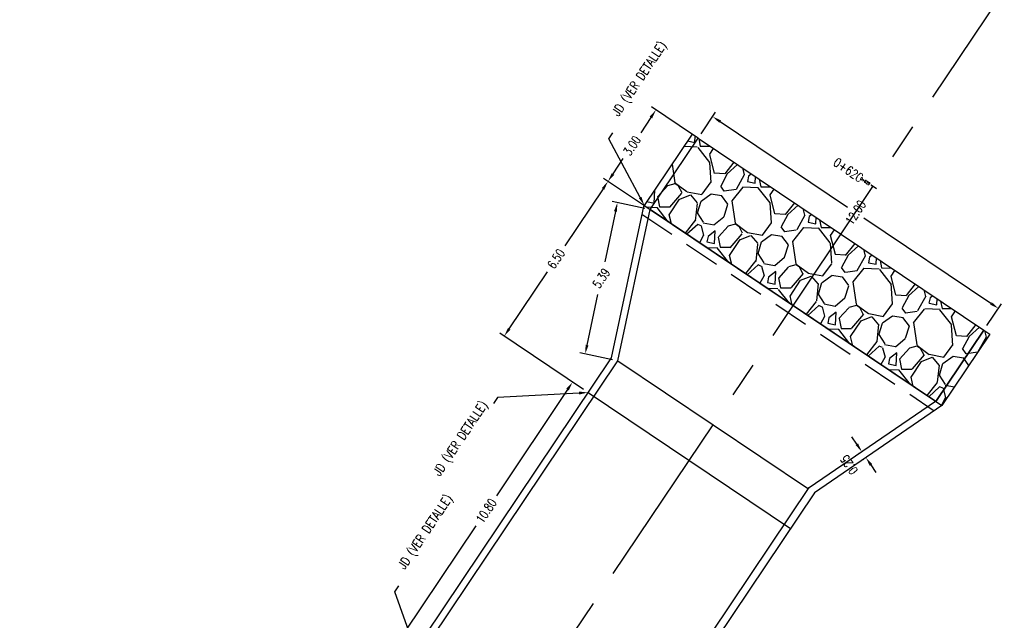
# Model space of a CAD drawing. Header units: metres. Extents: x 719936 to 720643, y 9143565 to 9144018.
# Tile 6 of 56: x 720355 to 720389, y 9143969 to 9143990. Entities that reach past the tile are written whole.
import ezdxf
from ezdxf import colors
from ezdxf.entities.mleader import LeaderData, LeaderLine
from ezdxf.math import Vec2, Vec3

# ---------------------------------------------------------------- set-up
doc = ezdxf.new("R2010")
doc.units = ezdxf.units.M
doc.linetypes.add('CENTER', pattern=[2, 1.25, -0.25, 0.25, -0.25])
doc.linetypes.add('HIDDEN', pattern=[0.375, 0.25, -0.125])
for name, color, linetype in [('_ESTRUC-PARED-PLANTA', 2, 'Continuous'), ('_ESTRUCTURA-PLANTA', 6, 'Continuous'), ('AecObjExplode_PLANTA RAPIDA_Vport_1ECE', 7, 'Continuous'), ('AecObjExplode_PLANTA RAPIDA_Vport_1ED3', 7, 'Continuous'), ('AecObjExplode_PLANTA RAPIDA_Vport_1ED7', 7, 'Continuous'), ('AecObjExplode_PLANTA RAPIDA_Vport_220C', 7, 'Continuous'), ('AecObjExplode_PLANTA RAPIDA_Vport_22C7', 7, 'Continuous'), ('AecObjExplode_PLANTA RAPIDA_Vport_22CB', 7, 'Continuous'), ('AecObjExplode_PLANTA RAPIDA_Vport_22E2', 7, 'Continuous'), ('AecObjExplode_PLANTA RAPIDA_Vport_22EB', 7, 'Continuous'), ('AecObjExplode_PLANTA RAPIDA_Vport_2460', 7, 'Continuous'), ('AecObjExplode_PLANTA RAPIDA_Vport_2496', 7, 'Continuous'), ('AIR.A3_NOTAS', 7, 'Continuous'), ('C-ROAD-CNTR-N', 92, 'Continuous'), ('C-ROAD-STAN-MAJR', 11, 'Continuous'), ('Layer1 (.05 HIDDEN)', 8, 'HIDDEN'), ('Layer1 (.05)', 8, 'Continuous'), ('Layer2 (.10)', 1, 'Continuous')]:
    doc.layers.add(name, color=color, linetype=linetype)
doc.styles.add('AIR-Simplex.(0.80)', font='simplex.shx', dxfattribs={"width": 0.8})
doc.styles.add('SIMPLEX', font='simplex.shx', dxfattribs={"width": 0.75})
doc.dimstyles.new('ART -250-A3-align', dxfattribs={"dimscale": 0.25, "dimtxt": 1.25, "dimasz": 1.25, "dimexe": 0.75, "dimexo": 0.75, "dimgap": 0.75, "dimtad": 0, "dimzin": 1, "dimdsep": 46, "dimtxsty": 'SIMPLEX', "dimcen": 0.75, "dimdle": 1.5, "dimclrd": 1, "dimclre": 1, "dimclrt": 7, "dimadec": 0, "dimazin": 0, "dimtfac": 1, "dimtofl": 0, "dimtmove": 2, "dimatfit": 3, "dimfxl": 1.5, "dimtolj": 1, "dimtzin": 1, "dimarcsym": 0})
doc.dimstyles.new('ART -250-A3-horiz', dxfattribs={"dimscale": 0.25, "dimtxt": 1.25, "dimasz": 1.25, "dimexe": 0.75, "dimexo": 0.75, "dimgap": 0.75, "dimtad": 0, "dimtih": 1, "dimtoh": 1, "dimzin": 1, "dimdsep": 46, "dimtxsty": 'SIMPLEX', "dimcen": 0.75, "dimdle": 1.5, "dimclrd": 1, "dimclre": 1, "dimclrt": 7, "dimadec": 0, "dimazin": 0, "dimtfac": 1, "dimtofl": 0, "dimtmove": 2, "dimatfit": 3, "dimfxl": 1.5, "dimtolj": 1, "dimtzin": 1, "dimarcsym": 0})

# ---------------------------------------------------------------- blocks, each defined once
blk = doc.blocks.new('*D579')
at = {"layer": '_ESTRUCTURA-PLANTA', "color": 1, "lineweight": -2, "transparency": 16777216}
for p, q in [((720383.828, 9143975.291), (720383.652, 9143975.549)), ((720383.916, 9143974.972), (720383.85, 9143974.927)), ((720384.057, 9143974.765), (720383.991, 9143974.72)), ((720384.322, 9143974.568), (720384.498, 9143974.31))]:
    blk.add_line(p, q, dxfattribs=at)
at = {"layer": '_ESTRUCTURA-PLANTA', "color": 1, "transparency": 16777216}
for points in [[(720383.785, 9143975.261), (720383.871, 9143975.32), (720384.005, 9143975.033)], [(720384.279, 9143974.539), (720384.365, 9143974.598), (720384.146, 9143974.826)]]:
    blk.add_solid(points, dxfattribs=at)
at = {"layer": 'Defpoints', "color": 0, "transparency": 16777216}
for p in [(720384.005, 9143975.033), (720384.071, 9143975.078), (720384.212, 9143974.871)]:
    blk.add_point(p, dxfattribs=at)
at = {"layer": '_ESTRUCTURA-PLANTA', "color": 7, "transparency": 16777216, "insert": (720383.559, 9143974.577), "char_height": 0.3125, "attachment_point": 5, "rotation": 124.3525, "style": 'SIMPLEX'}
blk.add_mtext('\\A1;0.25', dxfattribs=at)
blk = doc.blocks.new('*D580')
at = {"layer": '_ESTRUCTURA-PLANTA', "color": 1, "lineweight": -2, "transparency": 16777216}
for p, q in [((720378.401, 9143986.112), (720378.907, 9143986.867)), ((720379.062, 9143986.537), (720383.5, 9143983.559)), ((720388.509, 9143980.198), (720384.071, 9143983.176)), ((720388.366, 9143979.425), (720388.873, 9143980.18))]:
    blk.add_line(p, q, dxfattribs=at)
at = {"layer": '_ESTRUCTURA-PLANTA', "color": 1, "transparency": 16777216}
for points in [[(720379.033, 9143986.494), (720379.091, 9143986.58), (720378.803, 9143986.711)], [(720388.48, 9143980.155), (720388.538, 9143980.241), (720388.768, 9143980.024)]]:
    blk.add_solid(points, dxfattribs=at)
at = {"layer": 'Defpoints', "color": 0, "transparency": 16777216}
for p in [(720378.803, 9143986.711), (720378.296, 9143985.956), (720388.262, 9143979.269)]:
    blk.add_point(p, dxfattribs=at)
at = {"layer": '_ESTRUCTURA-PLANTA', "color": 7, "transparency": 16777216, "insert": (720383.786, 9143983.368), "char_height": 0.3125, "attachment_point": 5, "rotation": 56.1375, "style": 'SIMPLEX'}
blk.add_mtext('\\A1;12.00', dxfattribs=at)
blk = doc.blocks.new('*D578')
at = {"layer": '_ESTRUC-PARED-PLANTA', "color": 1, "lineweight": -2, "transparency": 16777216}
for p, q in [((720376.436, 9143983.506), (720375.295, 9143983.749)), ((720375.414, 9143983.404), (720375.039, 9143981.644)), ((720374.423, 9143978.748), (720374.797, 9143980.508)), ((720375.315, 9143978.239), (720374.175, 9143978.482))]:
    blk.add_line(p, q, dxfattribs=at)
at = {"layer": '_ESTRUC-PARED-PLANTA', "color": 1, "transparency": 16777216}
for points in [[(720375.363, 9143983.415), (720375.465, 9143983.393), (720375.479, 9143983.71)], [(720374.372, 9143978.759), (720374.474, 9143978.738), (720374.358, 9143978.443)]]:
    blk.add_solid(points, dxfattribs=at)
at = {"layer": 'Defpoints', "color": 0, "transparency": 16777216}
for p in [(720375.479, 9143983.71), (720376.619, 9143983.467), (720375.499, 9143978.2)]:
    blk.add_point(p, dxfattribs=at)
at = {"layer": '_ESTRUC-PARED-PLANTA', "color": 7, "transparency": 16777216, "insert": (720374.918, 9143981.076), "char_height": 0.3125, "attachment_point": 5, "rotation": 56.1375, "style": 'SIMPLEX'}
blk.add_mtext('\\A1;5.39', dxfattribs=at)
blk = doc.blocks.new('*D949')
at = {"layer": 'Defpoints', "color": 0, "transparency": 16777216}
for p in [(720373.916, 9143977.456), (720374.455, 9143977.094), (720368.436, 9143968.124)]:
    blk.add_point(p, dxfattribs=at)
at = {"layer": 'Layer2 (.10)', "color": 1, "lineweight": -2, "transparency": 16777216}
for p, q in [((720374.3, 9143977.198), (720373.76, 9143977.56)), ((720373.741, 9143977.196), (720371.259, 9143973.497)), ((720368.071, 9143968.746), (720370.553, 9143972.445)), ((720368.281, 9143968.228), (720367.741, 9143968.591))]:
    blk.add_line(p, q, dxfattribs=at)
at = {"layer": 'Layer2 (.10)', "color": 1, "transparency": 16777216}
for points in [[(720373.698, 9143977.226), (720373.785, 9143977.167), (720373.916, 9143977.456)], [(720368.027, 9143968.775), (720368.114, 9143968.717), (720367.897, 9143968.486)]]:
    blk.add_solid(points, dxfattribs=at)
at = {"layer": 'Layer2 (.10)', "color": 7, "transparency": 16777216, "insert": (720370.906, 9143972.971), "char_height": 0.3125, "attachment_point": 5, "rotation": 56.1375, "style": 'SIMPLEX'}
blk.add_mtext('\\A1;10.80', dxfattribs=at)
blk = doc.blocks.new('*D950')
at = {"layer": 'Defpoints', "color": 0, "transparency": 16777216}
for p in [(720375.153, 9143984.453), (720376.62, 9143983.469), (720374.456, 9143977.094)]:
    blk.add_point(p, dxfattribs=at)
at = {"layer": 'Layer2 (.10)', "color": 1, "lineweight": -2, "transparency": 16777216}
for p, q in [((720376.465, 9143983.573), (720374.998, 9143984.557)), ((720374.979, 9143984.193), (720373.646, 9143982.207)), ((720371.706, 9143979.315), (720373.039, 9143981.302)), ((720374.3, 9143977.198), (720371.376, 9143979.16))]:
    blk.add_line(p, q, dxfattribs=at)
at = {"layer": 'Layer2 (.10)', "color": 1, "transparency": 16777216}
for points in [[(720374.936, 9143984.222), (720375.023, 9143984.164), (720375.153, 9143984.453)], [(720371.663, 9143979.344), (720371.749, 9143979.286), (720371.532, 9143979.056)]]:
    blk.add_solid(points, dxfattribs=at)
at = {"layer": 'Layer2 (.10)', "color": 7, "transparency": 16777216, "insert": (720373.343, 9143981.754), "char_height": 0.3125, "attachment_point": 5, "rotation": 56.1375, "style": 'SIMPLEX'}
blk.add_mtext('\\A1;6.50', dxfattribs=at)
blk = doc.blocks.new('*D952')
at = {"layer": 'Defpoints', "color": 0, "transparency": 16777216}
for p in [(720376.825, 9143986.944), (720378.292, 9143985.96), (720376.619, 9143983.467)]:
    blk.add_point(p, dxfattribs=at)
at = {"layer": 'Layer2 (.10)', "color": 1, "lineweight": -2, "transparency": 16777216}
for p, q in [((720378.136, 9143986.064), (720376.669, 9143987.048)), ((720376.651, 9143986.684), (720376.292, 9143986.15)), ((720375.327, 9143984.711), (720375.685, 9143985.245)), ((720376.464, 9143983.572), (720374.997, 9143984.556))]:
    blk.add_line(p, q, dxfattribs=at)
at = {"layer": 'Layer2 (.10)', "color": 1, "transparency": 16777216}
for points in [[(720376.607, 9143986.713), (720376.694, 9143986.655), (720376.825, 9143986.944)], [(720375.283, 9143984.74), (720375.37, 9143984.682), (720375.152, 9143984.451)]]:
    blk.add_solid(points, dxfattribs=at)
at = {"layer": 'Layer2 (.10)', "color": 7, "transparency": 16777216, "insert": (720375.989, 9143985.698), "char_height": 0.3125, "attachment_point": 5, "rotation": 56.1375, "style": 'SIMPLEX'}
blk.add_mtext('\\A1;3.00', dxfattribs=at)
blk = doc.blocks.new('AeccTickLine')
blk.add_line((0, -0.5), (0, 0.5))
blk = doc.blocks.new('AecObjExplode_PLANTA RAPIDA_Vport_1ECE')
at = {"layer": 'C-ROAD-CNTR-N', "color": 8, "linetype": 'CENTER', "lineweight": -3, "ltscale": 5, "flags": 128}
blk.add_lwpolyline([(720336.334, 9143912.656), (720406.292, 9144016.911)], dxfattribs=at)
at = {"layer": 'C-ROAD-STAN-MAJR', "color": 7, "linetype": 'Continuous', "lineweight": -3, "xscale": 0.3125, "yscale": 0.3125, "zscale": 0.3125, "rotation": 56.13748350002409}
blk.add_blockref('AeccTickLine', (720384.392, 9143984.275), dxfattribs=at)
at = {"layer": 'C-ROAD-STAN-MAJR', "color": 8, "linetype": 'Continuous', "lineweight": -3, "insert": (720384.008, 9143984.533), "char_height": 0.3125, "width": 1.20238, "attachment_point": 6, "rotation": 326.1375, "style": 'AIR-Simplex.(0.80)', "bg_fill": 3, "box_fill_scale": 1.48, "bg_fill_color": 256, "bg_fill_true_color": 13158600, "bg_fill_transparency": 0}
blk.add_mtext('0+620', dxfattribs=at)
blk = doc.blocks.new('AecObjExplode_PLANTA RAPIDA_Vport_1ED3')
at = {"layer": 'C-ROAD-CNTR-N', "color": 8, "linetype": 'CENTER', "lineweight": -3, "ltscale": 5, "flags": 128}
blk.add_lwpolyline([(720336.334, 9143912.656), (720406.292, 9144016.911)], dxfattribs=at)
at = {"layer": 'C-ROAD-STAN-MAJR', "color": 8, "linetype": 'Continuous', "lineweight": -3, "insert": (720384.238, 9143984.378), "char_height": 0.125, "width": 0.48095, "attachment_point": 6, "rotation": 326.1375, "style": 'AIR-Simplex.(0.80)', "bg_fill": 3, "box_fill_scale": 1.48, "bg_fill_color": 256, "bg_fill_true_color": 13158600, "bg_fill_transparency": 0}
blk.add_mtext('0+620', dxfattribs=at)
at = {"layer": 'C-ROAD-STAN-MAJR', "color": 7, "linetype": 'Continuous', "lineweight": -3, "xscale": 0.125, "yscale": 0.125, "zscale": 0.125, "rotation": 56.13748350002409}
blk.add_blockref('AeccTickLine', (720384.392, 9143984.275), dxfattribs=at)
blk = doc.blocks.new('AecObjExplode_PLANTA RAPIDA_Vport_1ED7')
at = {"layer": 'C-ROAD-CNTR-N', "color": 8, "linetype": 'CENTER', "lineweight": -3, "ltscale": 5, "flags": 128}
blk.add_lwpolyline([(720336.334, 9143912.656), (720406.292, 9144016.911)], dxfattribs=at)
at = {"layer": 'C-ROAD-STAN-MAJR', "color": 8, "linetype": 'Continuous', "lineweight": -3, "insert": (720384.238, 9143984.378), "char_height": 0.125, "width": 0.48095, "attachment_point": 6, "rotation": 326.1375, "style": 'AIR-Simplex.(0.80)', "bg_fill": 3, "box_fill_scale": 1.48, "bg_fill_color": 256, "bg_fill_true_color": 13158600, "bg_fill_transparency": 0}
blk.add_mtext('0+620', dxfattribs=at)
at = {"layer": 'C-ROAD-STAN-MAJR', "color": 7, "linetype": 'Continuous', "lineweight": -3, "xscale": 0.125, "yscale": 0.125, "zscale": 0.125, "rotation": 56.13748350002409}
blk.add_blockref('AeccTickLine', (720384.392, 9143984.275), dxfattribs=at)
blk = doc.blocks.new('AecObjExplode_PLANTA RAPIDA_Vport_220C')
at = {"layer": 'C-ROAD-CNTR-N', "color": 8, "linetype": 'CENTER', "lineweight": -3, "ltscale": 5, "flags": 128}
blk.add_lwpolyline([(720336.334, 9143912.656), (720406.292, 9144016.911)], dxfattribs=at)
at = {"layer": 'C-ROAD-STAN-MAJR', "color": 7, "linetype": 'Continuous', "lineweight": -3, "xscale": 0.3125, "yscale": 0.3125, "zscale": 0.3125, "rotation": 56.13748350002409}
blk.add_blockref('AeccTickLine', (720384.392, 9143984.275), dxfattribs=at)
at = {"layer": 'C-ROAD-STAN-MAJR', "color": 8, "linetype": 'Continuous', "lineweight": -3, "insert": (720384.008, 9143984.533), "char_height": 0.3125, "width": 1.20238, "attachment_point": 6, "rotation": 326.1375, "style": 'AIR-Simplex.(0.80)', "bg_fill": 3, "box_fill_scale": 1.48, "bg_fill_color": 256, "bg_fill_true_color": 13158600, "bg_fill_transparency": 0}
blk.add_mtext('0+620', dxfattribs=at)
blk = doc.blocks.new('AecObjExplode_PLANTA RAPIDA_Vport_22C7')
at = {"layer": 'C-ROAD-CNTR-N', "color": 8, "linetype": 'CENTER', "lineweight": -3, "ltscale": 5, "flags": 128}
blk.add_lwpolyline([(720336.334, 9143912.656), (720406.292, 9144016.911)], dxfattribs=at)
at = {"layer": 'C-ROAD-STAN-MAJR', "color": 8, "linetype": 'Continuous', "lineweight": -3, "insert": (720384.277, 9143984.352), "char_height": 0.0938, "width": 0.36071, "attachment_point": 6, "rotation": 326.1375, "style": 'AIR-Simplex.(0.80)', "bg_fill": 3, "box_fill_scale": 1.48, "bg_fill_color": 256, "bg_fill_true_color": 13158600, "bg_fill_transparency": 0}
blk.add_mtext('0+620', dxfattribs=at)
at = {"layer": 'C-ROAD-STAN-MAJR', "color": 7, "linetype": 'Continuous', "lineweight": -3, "xscale": 0.09374999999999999, "yscale": 0.09374999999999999, "zscale": 0.09374999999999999, "rotation": 56.13748350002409}
blk.add_blockref('AeccTickLine', (720384.392, 9143984.275), dxfattribs=at)
blk = doc.blocks.new('AecObjExplode_PLANTA RAPIDA_Vport_22CB')
at = {"layer": 'C-ROAD-CNTR-N', "color": 8, "linetype": 'CENTER', "lineweight": -3, "ltscale": 5, "flags": 128}
blk.add_lwpolyline([(720336.334, 9143912.656), (720406.292, 9144016.911)], dxfattribs=at)
at = {"layer": 'C-ROAD-STAN-MAJR', "color": 8, "linetype": 'Continuous', "lineweight": -3, "insert": (720384.277, 9143984.352), "char_height": 0.0938, "width": 0.36071, "attachment_point": 6, "rotation": 326.1375, "style": 'AIR-Simplex.(0.80)', "bg_fill": 3, "box_fill_scale": 1.48, "bg_fill_color": 256, "bg_fill_true_color": 13158600, "bg_fill_transparency": 0}
blk.add_mtext('0+620', dxfattribs=at)
at = {"layer": 'C-ROAD-STAN-MAJR', "color": 7, "linetype": 'Continuous', "lineweight": -3, "xscale": 0.09374999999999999, "yscale": 0.09374999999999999, "zscale": 0.09374999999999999, "rotation": 56.13748350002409}
blk.add_blockref('AeccTickLine', (720384.392, 9143984.275), dxfattribs=at)
blk = doc.blocks.new('AecObjExplode_PLANTA RAPIDA_Vport_22E2')
at = {"layer": 'C-ROAD-CNTR-N', "color": 8, "linetype": 'CENTER', "lineweight": -3, "ltscale": 5, "flags": 128}
blk.add_lwpolyline([(720336.334, 9143912.656), (720406.292, 9144016.911)], dxfattribs=at)
at = {"layer": 'C-ROAD-STAN-MAJR', "color": 8, "linetype": 'Continuous', "lineweight": -3, "insert": (720384.277, 9143984.352), "char_height": 0.0938, "width": 0.36071, "attachment_point": 6, "rotation": 326.1375, "style": 'AIR-Simplex.(0.80)', "bg_fill": 3, "box_fill_scale": 1.48, "bg_fill_color": 256, "bg_fill_true_color": 13158600, "bg_fill_transparency": 0}
blk.add_mtext('0+620', dxfattribs=at)
at = {"layer": 'C-ROAD-STAN-MAJR', "color": 7, "linetype": 'Continuous', "lineweight": -3, "xscale": 0.09375000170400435, "yscale": 0.09375000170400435, "zscale": 0.09375000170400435, "rotation": 56.13748350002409}
blk.add_blockref('AeccTickLine', (720384.392, 9143984.275), dxfattribs=at)
blk = doc.blocks.new('AecObjExplode_PLANTA RAPIDA_Vport_22EB')
at = {"layer": 'C-ROAD-CNTR-N', "color": 8, "linetype": 'CENTER', "lineweight": -3, "ltscale": 5, "flags": 128}
blk.add_lwpolyline([(720336.334, 9143912.656), (720406.292, 9144016.911)], dxfattribs=at)
at = {"layer": 'C-ROAD-STAN-MAJR', "color": 8, "linetype": 'Continuous', "lineweight": -3, "insert": (720384.277, 9143984.352), "char_height": 0.0938, "width": 0.36071, "attachment_point": 6, "rotation": 326.1375, "style": 'AIR-Simplex.(0.80)', "bg_fill": 3, "box_fill_scale": 1.48, "bg_fill_color": 256, "bg_fill_true_color": 13158600, "bg_fill_transparency": 0}
blk.add_mtext('0+620', dxfattribs=at)
at = {"layer": 'C-ROAD-STAN-MAJR', "color": 7, "linetype": 'Continuous', "lineweight": -3, "xscale": 0.09374999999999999, "yscale": 0.09374999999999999, "zscale": 0.09374999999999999, "rotation": 56.13748350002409}
blk.add_blockref('AeccTickLine', (720384.392, 9143984.275), dxfattribs=at)
blk = doc.blocks.new('AecObjExplode_PLANTA RAPIDA_Vport_2460')
at = {"layer": 'C-ROAD-CNTR-N', "color": 8, "linetype": 'CENTER', "lineweight": -3, "ltscale": 5, "flags": 128}
blk.add_lwpolyline([(720336.334, 9143912.656), (720406.292, 9144016.911)], dxfattribs=at)
at = {"layer": 'C-ROAD-STAN-MAJR', "color": 8, "linetype": 'Continuous', "lineweight": -3, "insert": (720384.277, 9143984.352), "char_height": 0.0937, "width": 0.36071, "attachment_point": 6, "rotation": 326.1375, "style": 'AIR-Simplex.(0.80)', "bg_fill": 3, "box_fill_scale": 1.48, "bg_fill_color": 256, "bg_fill_true_color": 13158600, "bg_fill_transparency": 0}
blk.add_mtext('0+620', dxfattribs=at)
at = {"layer": 'C-ROAD-STAN-MAJR', "color": 7, "linetype": 'Continuous', "lineweight": -3, "xscale": 0.09374999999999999, "yscale": 0.09374999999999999, "zscale": 0.09374999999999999, "rotation": 56.13748350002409}
blk.add_blockref('AeccTickLine', (720384.392, 9143984.275), dxfattribs=at)
blk = doc.blocks.new('AecObjExplode_PLANTA RAPIDA_Vport_2496')
at = {"layer": 'C-ROAD-CNTR-N', "color": 8, "linetype": 'CENTER', "lineweight": -3, "ltscale": 5, "flags": 128}
blk.add_lwpolyline([(720336.334, 9143912.656), (720406.292, 9144016.911)], dxfattribs=at)
at = {"layer": 'C-ROAD-STAN-MAJR', "color": 8, "linetype": 'Continuous', "lineweight": -3, "insert": (720384.277, 9143984.352), "char_height": 0.0938, "width": 0.36071, "attachment_point": 6, "rotation": 326.1375, "style": 'AIR-Simplex.(0.80)', "bg_fill": 3, "box_fill_scale": 1.48, "bg_fill_color": 256, "bg_fill_true_color": 13158600, "bg_fill_transparency": 0}
blk.add_mtext('0+620', dxfattribs=at)
at = {"layer": 'C-ROAD-STAN-MAJR', "color": 7, "linetype": 'Continuous', "lineweight": -3, "xscale": 0.09374999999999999, "yscale": 0.09374999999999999, "zscale": 0.09374999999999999, "rotation": 56.13748350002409}
blk.add_blockref('AeccTickLine', (720384.392, 9143984.275), dxfattribs=at)

msp = doc.modelspace()

# ---------------------------------------------------------------- hatches: boundary and pattern name
at = {"layer": 'Layer1 (.05)'}
h = msp.add_hatch(dxfattribs=at)
h.set_pattern_fill('GRAVEL', color=256, scale=0.1)
h.set_pattern_definition([(284.1503, (720379.8006, 9143984.99765), (7.6600736, -29.610898), [0.34172, -33.83048]), (241.1072, (720379.88415, 9143984.6663), (14.8743589, 26.7251838), [0.586405, -58.05405]), (188.648, (720379.60081, 9143984.15289), (37.3536636, 5.523352), [0.41348, -40.93472]), (323.4112, (720379.57614, 9143982.97649), (-40.767858, 30.4150185), [0.534, -52.86644]), (348.9711, (720380.00491, 9143982.65819), (-32.3863559, 6.4377288), [0.52363, -51.83981]), (53.4112, (720380.51887, 9143982.55801), (-30.4150185, -40.767858), [0.534, -52.86644]), (93.8317, (720380.83717, 9143982.986785), (2.69276594, -41.5719787), [0.70619, -69.913115]), (128.3928, (720380.78998, 9143983.6914), (-36.4944149, 45.9005499), [0.66672, -66.00526]), (177.567, (720380.37592, 9143984.21396), (-38.7413926, 1.5255492), [0.53581, -53.04555]), (231.3738, (720379.84058, 9143984.2367), (17.677381, 21.78544), [0.61171, -29.97394]), (278.5349, (720379.45873, 9143983.75881), (6.21721654, -40.8781142), [0.79108, -78.31677]), (194.9516, (720380.99837, 9143985.0504), (-22.5619967, -6.2723446), [0.27, -26.73057]), (227.6067, (720380.7375, 9143984.98074), (22.6171247, 24.5884621), [0.51368, -50.85464]), (281.137, (720380.3912, 9143984.6014), (2.10916, -1.4153), [0.3592, -3.2329]), (259.336, (720380.039, 9143984.62356), (2.85815, 13.376374), [0.19344, -19.15062]), (347.939, (720380.0032, 9143984.43346), (-7.742766, 2.136722), [0.27357, -13.40475]), (87.1012, (720380.27073, 9143984.3763), (0.027564, 9.158059), [0.44432, -14.3663]), (217.7025, (720380.2932, 9143984.82005), (4.939744, 2.80302), [0.3213, -7.7109]), (72.527, (720379.18234, 9143983.21015), (7.8254578, 25.3374547), [0.45009, -44.55883]), (126.4837, (720379.31748, 9143983.63947), (17.539561, -24.0048537), [0.3776, -37.38222]), (349.336, (720379.87137, 9143985.1031), (-13.376374, 2.85815), [0.38688, -18.95718]), (39.748, (720380.25157, 9143985.03152), (-20.4804031, -16.8456964), [0.45009, -44.55883]), (35.5814, (720380.49, 9143982.33267), (-11.29478, -7.715202), [0.43404, -21.26773]), (350.9126, (720380.84301, 9143982.58522), (-30.2771983, 5.0224357), [0.36367, -36.0036]), (122.939, (720381.99468, 9143983.7089), (-7.715202, 11.29478), [0.38688, -18.95718]), (73.4915, (720381.78432, 9143984.0336), (-9.9621794, -33.0802204), [0.42578, -42.15238]), (125.5814, (720381.3012, 9143982.67542), (7.715202, -11.29478), [0.21702, -21.48475]), (157.4474, (720381.90976, 9143983.58236), (-9.851923, 3.552015), [0.12951, -12.822]), (222.101, (720381.79015, 9143983.63203), (6.355037, 4.91218), [0.52363, -9.94905]), (242.1465, (720381.40164, 9143983.28096), (12.043773, 22.5068686), [0.48527, -48.04136]), (359.8276, (720380.46056, 9143984.2489), (-5.63361, 0.72143), [0.36632, -8.79178]), (49.2947, (720380.82688, 9143984.24782), (28.2782969, 33.0250923), [0.63956, -63.31601]), (117.083, (720381.24398, 9143984.73265), (9.1029307, -18.3436815), [0.2615, -25.8894]), (146.137, (720381.125, 9143984.9655), (-3.52445, -0.69386), [0.1524, -2.3876]), (176.394, (720381.31006, 9143983.28124), (20.425275, -1.470421), [0.35287, -34.93394]), (104.1503, (720380.95789, 9143983.30343), (-7.6600736, 29.610898), [0.68344, -33.48876]), (56.137, (720380.7908, 9143983.9661), (-0.69386, 3.52445), [0.6604, -1.8796]), (21.4423, (720381.15878, 9143984.51452), (28.9170333, 11.1845242), [0.40161, -39.75932]), (310.192, (720381.5326, 9143984.66134), (7.021337, -7.77033), [0.36983, -18.12165]), (263.7835, (720381.77127, 9143984.37883), (-5.7989923, -54.226924), [0.602145, -59.61246]), (231.5636, (720381.70606, 9143983.78022), (-20.5079672, -26.0037552), [0.63703, -63.06585])])
h.paths.add_polyline_path([(720376.417, 9143983.61), (720378.089, 9143986.101), (720388.47, 9143979.13), (720386.798, 9143976.639)])

# ---------------------------------------------------------------- linework, layer by layer
at = {"layer": '_ESTRUC-PARED-PLANTA', "ltscale": 10}
for points in [[(720376.396, 9143983.583), (720376.396, 9143983.583), (720375.264, 9143978.298), (720361.609, 9143957.95), (720359.601, 9143953.04), (720359.44, 9143953.149), (720359.301, 9143952.941), (720359.717, 9143952.662), (720361.819, 9143957.814), (720375.499, 9143978.2), (720376.62, 9143983.469)], [(720376.417, 9143983.614), (720376.396, 9143983.583)], [(720376.417, 9143983.614), (720376.624, 9143983.475)], [(720376.62, 9143983.469), (720376.624, 9143983.475)], [(720364.491, 9143949.458), (720368.472, 9143953.366), (720382.172, 9143973.78), (720386.575, 9143976.789)], [(720386.575, 9143976.789), (720386.798, 9143976.639)], [(720386.798, 9143976.639), (720386.798, 9143976.639), (720382.353, 9143973.601), (720368.665, 9143953.206), (720364.885, 9143949.495), (720365.046, 9143949.387), (720364.907, 9143949.179), (720364.492, 9143949.458)]]:
    msp.add_lwpolyline(points, dxfattribs=at)
at = {"layer": 'Layer1 (.05 HIDDEN)', "ltscale": 5, "flags": 128}
msp.add_lwpolyline([(720376.337, 9143983.307), (720386.532, 9143976.457)], dxfattribs=at)
at = {"layer": 'Layer1 (.05)'}
for points in [[(720378.089, 9143986.096), (720376.417, 9143983.614)], [(720376.624, 9143983.475), (720378.296, 9143985.956), (720378.089, 9143986.096)], [(720386.591, 9143976.779), (720388.262, 9143979.27), (720388.47, 9143979.13), (720386.798, 9143976.639)], [(720375.499, 9143978.2), (720382.145, 9143973.74)]]:
    msp.add_lwpolyline(points, dxfattribs=at)
msp.add_lwpolyline([(720376.62, 9143983.469), (720378.292, 9143985.96), (720388.262, 9143979.269), (720386.591, 9143976.778)], close=True, dxfattribs=at)
at = {"layer": 'Layer2 (.10)'}
for points in [[(720376.624, 9143983.475), (720386.575, 9143976.789)], [(720374.456, 9143977.094), (720381.517, 9143972.355)]]:
    msp.add_lwpolyline(points, dxfattribs=at)

# ---------------------------------------------------------------- dimensions: what is measured, and where the dimension line sits
at = {"layer": '_ESTRUC-PARED-PLANTA'}
dim = msp.add_aligned_dim(p1=(720375.4985, 9143978.2), p2=(720376.6192, 9143983.4672), distance=1.1661, dimstyle='ART -250-A3-horiz', dxfattribs=at)
dim.commit()
dim.dimension.update_dxf_attribs({"geometry": '*D578', "text_midpoint": (720374.9183, 9143981.0763)})
at = {"layer": '_ESTRUCTURA-PLANTA'}
for p1, p2, distance, dimstyle, picture, middle in [((720388.262, 9143979.269), (720378.296, 9143985.956), -0.909, 'ART -250-A3-horiz', '*D580', (720383.786, 9143983.368)), ((720384.212, 9143974.871), (720384.071, 9143975.078), 0.08, 'ART -250-A3-align', '*D579', (720383.559, 9143974.577))]:
    dim = msp.add_aligned_dim(p1=p1, p2=p2, distance=distance, dimstyle=dimstyle, dxfattribs=at)
    dim.commit()
    dim.dimension.update_dxf_attribs({"geometry": picture, "text_midpoint": middle})
at = {"layer": 'Layer2 (.10)'}
for base, p1, p2, picture, middle in [((720376.825, 9143986.944), (720376.619, 9143983.467), (720378.292, 9143985.96), '*D952', (720375.989, 9143985.698)), ((720375.153, 9143984.453), (720374.456, 9143977.094), (720376.62, 9143983.469), '*D950', (720373.343, 9143981.754)), ((720373.916, 9143977.456), (720368.436, 9143968.124), (720374.455, 9143977.094), '*D949', (720370.906, 9143972.971))]:
    dim = msp.add_linear_dim(base=base, p1=p1, p2=p2, angle=56.1375, dimstyle='ART -250-A3-horiz', dxfattribs=at)
    dim.commit()
    dim.dimension.update_dxf_attribs({"geometry": picture, "text_midpoint": middle})

# ---------------------------------------------------------------- leaders
at = {"layer": 'AIR.A3_NOTAS'}
ml = msp.add_multileader_mtext('Standard', dxfattribs=at)
ml.set_content('{\\C0;JD (VER DETALLE)\\P  }', color=256, style='AIR-Simplex.(0.80)')
ml.set_leader_properties(color=7, linetype='ByLayer', lineweight=-1)
ml.build(insert=Vec2(0, 0))
ml.multileader.update_dxf_attribs({"text_left_attachment_type": 2, "text_right_attachment_type": 2, "dogleg_length": 0.125, "arrow_head_size": 0.312})
ctx = ml.context
ctx.base_point, ctx.char_height, ctx.arrow_head_size, ctx.landing_gap_size, ctx.plane_origin, ctx.plane_x_axis, ctx.plane_y_axis = Vec3(720375.317, 9143986.144), 0.3125, 0.312, 0.15, Vec3(720390.104, 9143996.402), Vec3(0.557202, 0.830377), Vec3(-0.830377, 0.557202)
ctx.left_attachment, ctx.right_attachment, ctx.text_align_type = 2, 2, 2
notes = []
notes.append((ctx, [(0, (1, 1, 0), (720375.178, 9143985.936), (0.557202, 0.830377), 0.25, [(0, [(720376.42, 9143983.619)], 0, [])])]))
ctx.mtext.insert, ctx.mtext.text_direction, ctx.mtext.rotation, ctx.mtext.alignment, ctx.mtext.flow_direction = Vec3(720376.947, 9143989.374), Vec3(0.557202, 0.830377), 0.979784, 3, 5
ml = msp.add_multileader_mtext('Standard', dxfattribs=at)
ml.set_content('{\\C0;JD (VER DETALLE)\\P  }', color=256, style='AIR-Simplex.(0.80)')
ml.set_leader_properties(color=7, linetype='ByLayer', lineweight=-1)
ml.build(insert=Vec2(0, 0))
ml.multileader.update_dxf_attribs({"text_left_attachment_type": 2, "text_right_attachment_type": 2, "dogleg_length": 0.125, "arrow_head_size": 0.312})
ctx = ml.context
ctx.base_point, ctx.char_height, ctx.arrow_head_size, ctx.landing_gap_size, ctx.plane_origin, ctx.plane_x_axis, ctx.plane_y_axis = Vec3(720369.079, 9143973.61), 0.3125, 0.312, 0.15, Vec3(720388.942, 9143988.308), Vec3(0.557202, 0.830377), Vec3(-0.830377, 0.557202)
ctx.left_attachment, ctx.right_attachment, ctx.text_align_type = 2, 2, 2
notes.append((ctx, [(1, (1, 1, 0), (720371.302, 9143976.924), (-0.557202, -0.830377), 0.25, [(0, [(720374.455, 9143977.094)], 0, [])])]))
ctx.mtext.insert, ctx.mtext.text_direction, ctx.mtext.rotation, ctx.mtext.alignment, ctx.mtext.flow_direction = Vec3(720370.709, 9143976.84), Vec3(0.557202, 0.830377), 0.979784, 3, 5
ml = msp.add_multileader_mtext('Standard', dxfattribs=at)
ml.set_content('{\\C0;JD (VER DETALLE)\\P  }', color=256, style='AIR-Simplex.(0.80)')
ml.set_leader_properties(color=7, linetype='ByLayer', lineweight=-1)
ml.build(insert=Vec2(0, 0))
ml.multileader.update_dxf_attribs({"text_left_attachment_type": 2, "text_right_attachment_type": 2, "dogleg_length": 0.125, "arrow_head_size": 0.312})
ctx = ml.context
ctx.base_point, ctx.char_height, ctx.arrow_head_size, ctx.landing_gap_size, ctx.plane_origin, ctx.plane_x_axis, ctx.plane_y_axis = Vec3(720367.853, 9143970.353, 309.55), 0.3125, 0.312, 0.15, Vec3(720382.924, 9143979.339, 309.55), Vec3(0.557202, 0.830377), Vec3(-0.830377, 0.557202)
ctx.left_attachment, ctx.right_attachment, ctx.text_align_type = 2, 2, 2
notes.append((ctx, [(0, (1, 1, 0), (720367.714, 9143970.146, 309.55), (0.557202, 0.830377), 0.25, [(0, [(720368.436, 9143968.124, 309.55)], 0, [])])]))
ctx.mtext.insert, ctx.mtext.text_direction, ctx.mtext.rotation, ctx.mtext.alignment, ctx.mtext.flow_direction = Vec3(720369.483, 9143973.583, 309.55), Vec3(0.557202, 0.830377), 0.979784, 3, 5
for ctx, leaders in notes:
    for number, flags, end, landing, length, lines in leaders:
        leader = LeaderData()
        leader.index, (leader.has_last_leader_line, leader.has_dogleg_vector, leader.attachment_direction) = number, flags
        leader.last_leader_point, leader.dogleg_vector, leader.dogleg_length = Vec3(end), Vec3(landing), length
        for number, points, colour, breaks in lines:
            line = LeaderLine()
            line.index, line.vertices, line.color, line.breaks = number, Vec3.list(points), colors.encode_raw_color(colour), breaks
            leader.lines.append(line)
        ctx.leaders.append(leader)

# ---------------------------------------------------------------- next in the draw order: block references
at = {"layer": 'AecObjExplode_PLANTA RAPIDA_Vport_1ECE'}
msp.add_blockref('AecObjExplode_PLANTA RAPIDA_Vport_1ECE', (0, 0), dxfattribs=at)

# ---------------------------------------------------------------- next in the draw order: block references
at = {"layer": 'AecObjExplode_PLANTA RAPIDA_Vport_1ED3'}
msp.add_blockref('AecObjExplode_PLANTA RAPIDA_Vport_1ED3', (0, 0), dxfattribs=at)

# ---------------------------------------------------------------- next in the draw order: block references
at = {"layer": 'AecObjExplode_PLANTA RAPIDA_Vport_1ED7'}
msp.add_blockref('AecObjExplode_PLANTA RAPIDA_Vport_1ED7', (0, 0), dxfattribs=at)

# ---------------------------------------------------------------- next in the draw order: block references
at = {"layer": 'AecObjExplode_PLANTA RAPIDA_Vport_220C'}
msp.add_blockref('AecObjExplode_PLANTA RAPIDA_Vport_220C', (0, 0), dxfattribs=at)

# ---------------------------------------------------------------- next in the draw order: block references
at = {"layer": 'AecObjExplode_PLANTA RAPIDA_Vport_22C7'}
msp.add_blockref('AecObjExplode_PLANTA RAPIDA_Vport_22C7', (0, 0), dxfattribs=at)

# ---------------------------------------------------------------- next in the draw order: block references
at = {"layer": 'AecObjExplode_PLANTA RAPIDA_Vport_22CB'}
msp.add_blockref('AecObjExplode_PLANTA RAPIDA_Vport_22CB', (0, 0), dxfattribs=at)

# ---------------------------------------------------------------- next in the draw order: block references
at = {"layer": 'AecObjExplode_PLANTA RAPIDA_Vport_22E2'}
msp.add_blockref('AecObjExplode_PLANTA RAPIDA_Vport_22E2', (0, 0), dxfattribs=at)

# ---------------------------------------------------------------- next in the draw order: block references
at = {"layer": 'AecObjExplode_PLANTA RAPIDA_Vport_22EB'}
msp.add_blockref('AecObjExplode_PLANTA RAPIDA_Vport_22EB', (0, 0), dxfattribs=at)

# ---------------------------------------------------------------- next in the draw order: block references
at = {"layer": 'AecObjExplode_PLANTA RAPIDA_Vport_2460'}
msp.add_blockref('AecObjExplode_PLANTA RAPIDA_Vport_2460', (0, 0), dxfattribs=at)

# ---------------------------------------------------------------- next in the draw order: block references
at = {"layer": 'AecObjExplode_PLANTA RAPIDA_Vport_2496'}
msp.add_blockref('AecObjExplode_PLANTA RAPIDA_Vport_2496', (0, 0), dxfattribs=at)

doc.saveas('drawing.dxf')
